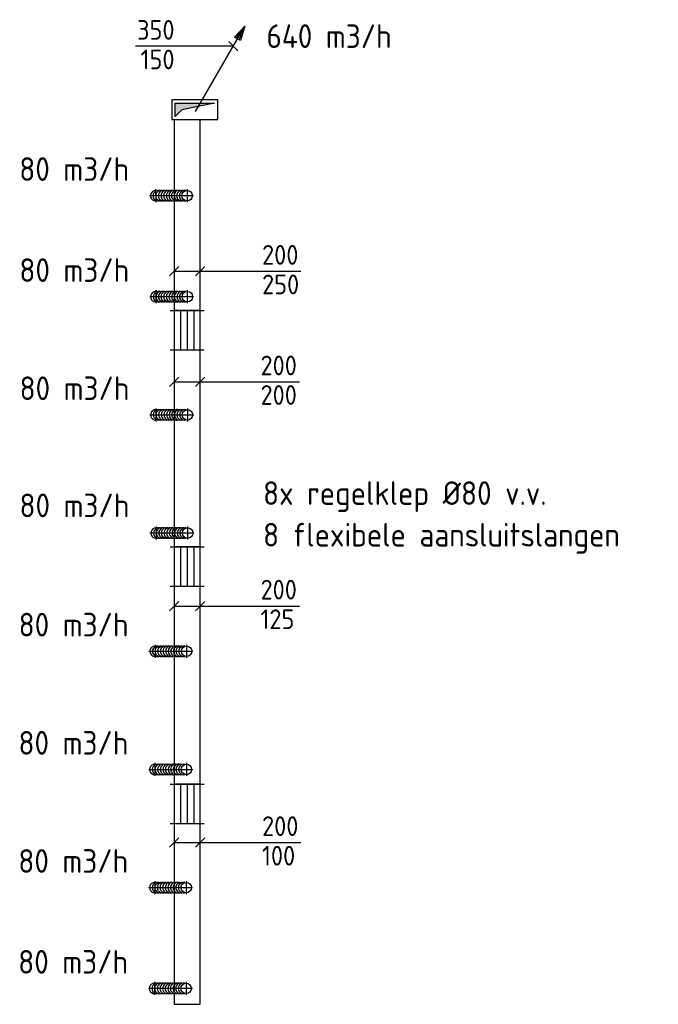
# Model space of a CAD drawing. Header units: millimetres. Extents: x -72915 to 21022, y 6278 to 52916.
# Tile 1 of 60: x -72227 to -67361, y 13709 to 21209. Entities that reach past the tile are written whole.
import ezdxf
from ezdxf.enums import TextEntityAlignment as Align

# ---------------------------------------------------------------- set-up
doc = ezdxf.new("R2010")
doc.units = ezdxf.units.MM
doc.header["$LTSCALE"] = 50
doc.layers.add('WL570---_BESTAAND-RETOUR', color=140, linetype='Continuous', lineweight=0)
for name, color, linetype in [('WL570---_RETOUR', 100, 'Continuous'), ('WM570---', 2, 'Continuous'), ('WM570---_RETOUR', 2, 'Continuous')]:
    doc.layers.add(name, color=color, linetype=linetype)
doc.styles.add('MAATVOERING', font='ISO')

# ---------------------------------------------------------------- blocks, each defined once
blk = doc.blocks.new('VKD35015000050000')
at = {"layer": 'WL570---_RETOUR'}
for points in [[(0, 0), (350, 0), (350, 150), (0, 150)], [(25, 25), (25, 125), (325, 125), (75, 75)]]:
    blk.add_lwpolyline(points, close=True, dxfattribs=at)
for points in [[(25, 25), (75, 75), (25, 125)], [(75, 75), (325, 125), (25, 125)]]:
    blk.add_solid(points, dxfattribs=at)
blk = doc.blocks.new('KARH')
for p, q in [((1, 0.5), (0, 0.5)), ((0, -0.5), (1, -0.5))]:
    blk.add_line(p, q)
at = {"invisible_edges": 15}
blk.add_3dface([(0, 0.5), (0, -0.5), (1, -0.5), (1, 0.5)], dxfattribs=at)
blk = doc.blocks.new('VV320025020020003000GB')
at = {"layer": 'WL570---_RETOUR'}
for p, q in [((0, -130), (0, 130)), ((300, -130), (300, 130)), ((0, 50), (300, 50)), ((0, 0), (300, 0)), ((0, -50), (300, -50))]:
    blk.add_line(p, q, dxfattribs=at)
blk.add_lwpolyline([(0, -100), (300, -100), (300, 100), (0, 100)], close=True, dxfattribs=at)
blk = doc.blocks.new('VV320020020012503000GB')
at = {"layer": 'WL570---_RETOUR'}
for p, q in [((0, -130), (0, 130)), ((300, -130), (300, 130)), ((0, 50), (300, 50)), ((0, 0), (300, 0)), ((0, -50), (300, -50))]:
    blk.add_line(p, q, dxfattribs=at)
blk.add_lwpolyline([(0, -100), (300, -100), (300, 100), (0, 100)], close=True, dxfattribs=at)
blk = doc.blocks.new('VV320012520010003000GB')
at = {"layer": 'WL570---_RETOUR'}
for p, q in [((0, -130), (0, 130)), ((300, -130), (300, 130)), ((0, 50), (300, 50)), ((0, 0), (300, 0)), ((0, -50), (300, -50))]:
    blk.add_line(p, q, dxfattribs=at)
blk.add_lwpolyline([(0, -100), (300, -100), (300, 100), (0, 100)], close=True, dxfattribs=at)
blk = doc.blocks.new('KAEND')
blk.add_line((0, -0.5), (0, 0.5))
blk = doc.blocks.new('A$C6819071D')
at = {"layer": 'WL570---_RETOUR'}
for p, q in [((46.6, 98.9), (46.7, 0)), ((286.6, 98.9), (286.7, 0)), ((335, 47.7), (0, 47.6))]:
    blk.add_line(p, q, dxfattribs=at)
blk.add_circle((286.6, 49.5), 40, dxfattribs=at)
for centre, start, end in [((46.6, 49.5), 75.52249, 284.47751), ((66.6, 49.5), 75.52249, 284.47751), ((86.6, 49.5), 75.52249, 284.47751), ((106.6, 49.5), 75.52249, 284.47751), ((126.6, 49.5), 75.52249, 284.47751), ((146.6, 49.5), 75.52249, 284.47751), ((166.6, 49.5), 75.52249, 284.47751), ((186.6, 49.5), 92.70018, 266.91218), ((206.6, 49.5), 123.26531, 236.98422), ((226.6, 49.5), 60, 284.47751), ((206.6, 49.5), 75.52249, 117.68303), ((186.6, 49.5), 75.52249, 85.92699), ((246.6, 49.5), 75.52249, 284.47751), ((266.6, 49.5), 75.52249, 284.47751), ((206.6, 49.5), 241.44105, 284.47751), ((186.6, 49.5), 272.81544, 284.47751)]:
    blk.add_arc(centre, 40, start, end, dxfattribs=at)
blk = doc.blocks.new('1PUPO')
blk.add_line((0, 0), (7.5, 12.99))
blk.add_lwpolyline([(6.84, 10.81), (5.94, 11.33), (7.5, 12.99)], close=True)
for points in [[(6.17, 11.2), (7.5, 12.99)], [(6.62, 10.94), (7.5, 12.99)]]:
    blk.add_lwpolyline(points)
blk = doc.blocks.new('MVLINE')
blk.add_line((35.4, -35.4), (-35.4, 35.4))

msp = doc.modelspace()

# ---------------------------------------------------------------- linework, layer by layer
at = {"layer": 'WM570---_RETOUR'}
for points in [[(-70599.3, 21006), (-70997.4, 21006), (-71343.6, 21006)], [(-71051.1, 19292.2), (-70430.1, 19292.2), (-70083.9, 19292.2)], [(-71051.1, 18450.1), (-70441.8, 18450.1), (-70095.6, 18450.1)], [(-71051.1, 16742.4), (-70441.8, 16742.4), (-70095.6, 16742.4)], [(-71051.1, 14941.2), (-70430.1, 14941.2), (-70083.9, 14941.2)]]:
    msp.add_lwpolyline(points, dxfattribs=at)

# ---------------------------------------------------------------- block references
for p in [(-71236.7, 19049.2), (-71235.5, 18149.2), (-71234.3, 17249.2), (-71242.4, 16348.6), (-71243.6, 15448.6), (-71244.8, 14548.6), (-71245.9, 13780.8)]:
    msp.add_blockref('A$C6819071D', p)
at = {"layer": 'WL570---_BESTAAND-RETOUR'}
msp.add_blockref('VKD35015000050000', (-71066.9, 20447.2), dxfattribs=at)
at = {"layer": 'WL570---_RETOUR', "yscale": 200, "rotation": 270}
for name, p, xscale, zscale in [('KARH', (-70951.1, 20447.2), 1452.644809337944, 250), ('KARH', (-70951.1, 18694.6), 1501.379716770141, 200), ('KARH', (-70951.1, 16893.2), 1507.059006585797, 125), ('KARH', (-70951.1, 15086.1), 1376.922321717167, 100), ('KAEND', (-70951.1, 13709.2), 200, 200)]:
    msp.add_blockref(name, p, dxfattribs=dict(at, xscale=xscale, zscale=zscale))
at = {"layer": 'WL570---_RETOUR'}
msp.add_blockref('A$C6819071D', (-71237.8, 19818.7), dxfattribs=at)
at = {"layer": 'WL570---_RETOUR', "rotation": 270}
for name, p in [('VV320025020020003000GB', (-70951.1, 18994.6)), ('VV320020020012503000GB', (-70951.1, 17193.2)), ('VV320012520010003000GB', (-70951.1, 15386.1))]:
    msp.add_blockref(name, p, dxfattribs=at)
at = {"layer": 'WM570---', "xscale": 50, "yscale": 50, "zscale": 50}
msp.add_blockref('1PUPO', (-70886.5, 20508.7), dxfattribs=at)
at = {"layer": 'WM570---_RETOUR'}
for p, rotation in [((-70599.3, 21006), 180.000000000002), ((-71051.1, 19292.2), 90), ((-70851.1, 19292.2), 90), ((-71051.1, 18450.1), 90), ((-70851.1, 18450.1), 90), ((-71051.1, 16742.4), 90), ((-70851.1, 16742.4), 90), ((-71051.1, 14941.2), 90), ((-70851.1, 14941.2), 90)]:
    msp.add_blockref('MVLINE', p, dxfattribs=dict(at, rotation=rotation))

# ---------------------------------------------------------------- texts
at = {"layer": 'WM570---', "style": 'MAATVOERING'}
for s, p in [('8x regelklep %%C80 v.v.', (-70372.6, 17513)), ('8 flexibele aansluitslangen', (-70372.6, 17195.6))]:
    msp.add_text(s, height=180, dxfattribs=at).set_placement(p)
at = {"layer": 'WM570---_RETOUR', "style": 'MAATVOERING'}
for s, p in [('350', (-71047.4, 21056)), ('150', (-71047.4, 20831))]:
    msp.add_text(s, height=150, dxfattribs=at).set_placement(p, align=Align.RIGHT)
for s, height, p in [('640 m3/h', 180, (-70346.6, 20993.2)), ('80 m3/h', 180, (-72230.5, 19980.9)), ('200', 150, (-70380.1, 19342.2)), ('80 m3/h', 180, (-72229.5, 19211.4)), ('250', 150, (-70380.1, 19117.2)), ('200', 150, (-70391.8, 18500.1)), ('80 m3/h', 180, (-72228.3, 18311.4)), ('200', 150, (-70391.8, 18275.1)), ('80 m3/h', 180, (-72228.8, 17419.2)), ('200', 150, (-70391.8, 16792.4)), ('80 m3/h', 180, (-72235.2, 16510.8)), ('125', 150, (-70391.8, 16567.4)), ('80 m3/h', 180, (-72236.4, 15610.8)), ('200', 150, (-70380.1, 14991.2)), ('80 m3/h', 180, (-72237.6, 14710.8)), ('100', 150, (-70380.1, 14766.2)), ('80 m3/h', 180, (-72238.6, 13942.9))]:
    msp.add_text(s, height=height, dxfattribs=at).set_placement(p)

doc.saveas('drawing.dxf')
